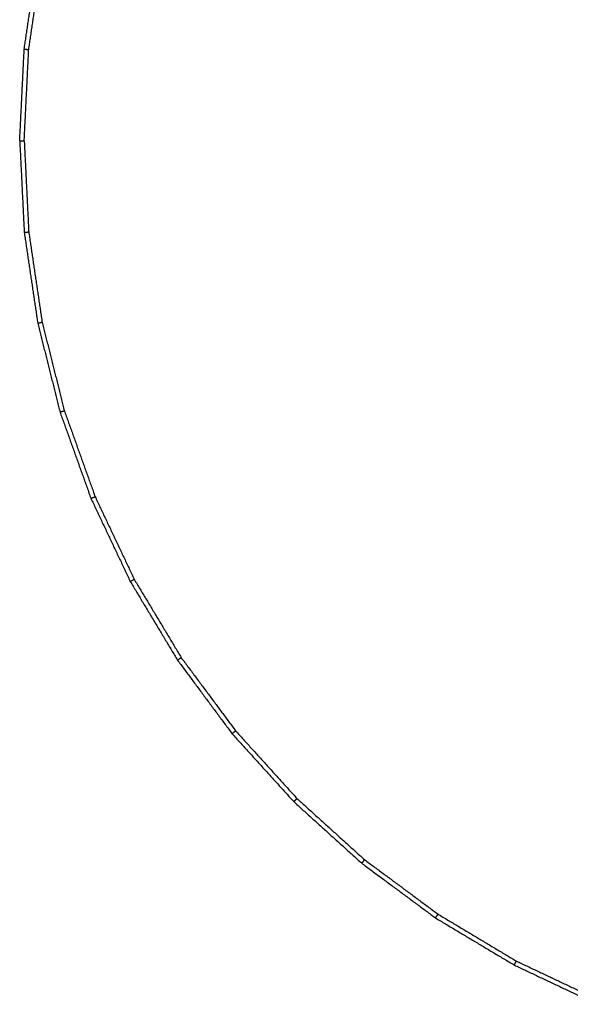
# Model space of a CAD drawing. Header units: millimetres. Extents: x 151 to 203, y 114 to 301.
# Tile 1 of 9: x 151 to 166, y 116 to 143. Entities that reach past the tile are written whole.
import ezdxf

# ---------------------------------------------------------------- set-up
doc = ezdxf.new("R2010")
doc.units = ezdxf.units.MM
doc.header["$MEASUREMENT"] = 0
doc.layers.add('Make2D$visible$lines', color=7, linetype='Continuous', true_color=0x000000)

msp = doc.modelspace()

# ---------------------------------------------------------------- linework, layer by layer
at = {"layer": 'Make2D$visible$lines'}
for points in [[(151.242, 142.371), (151.429, 143.633), (151.617, 144.895)], [(151.367, 142.358), (151.553, 143.614), (151.74, 144.87)], [(151.117, 139.822), (151.18, 141.097), (151.242, 142.371)], [(151.242, 142.371), (151.305, 142.365), (151.367, 142.358)], [(151.242, 139.822), (151.305, 141.09), (151.367, 142.358)], [(151.117, 139.822), (151.18, 138.548), (151.242, 137.274)], [(151.117, 139.822), (151.18, 139.822), (151.242, 139.822)], [(151.242, 139.822), (151.305, 138.554), (151.367, 137.286)], [(151.242, 137.274), (151.305, 137.28), (151.367, 137.286)], [(151.242, 137.274), (151.429, 136.012), (151.617, 134.75)], [(151.367, 137.286), (151.553, 136.03), (151.74, 134.775)], [(151.617, 134.75), (151.678, 134.762), (151.74, 134.775)], [(151.617, 134.75), (151.927, 133.513), (152.237, 132.275)], [(151.74, 134.775), (152.048, 133.543), (152.357, 132.311)], [(152.237, 132.275), (152.297, 132.293), (152.357, 132.311)], [(152.357, 132.311), (152.784, 131.116), (153.212, 129.921)], [(152.237, 132.275), (152.666, 131.074), (153.096, 129.873)], [(153.096, 129.873), (153.154, 129.897), (153.212, 129.921)], [(153.096, 129.873), (153.642, 128.719), (154.187, 127.566)], [(153.212, 129.921), (153.755, 128.773), (154.298, 127.625)], [(154.187, 127.566), (154.243, 127.596), (154.298, 127.625)], [(154.298, 127.625), (154.951, 126.536), (155.603, 125.447)], [(154.187, 127.566), (154.843, 126.472), (155.499, 125.378)], [(155.499, 125.378), (155.551, 125.412), (155.603, 125.447)], [(155.603, 125.447), (156.36, 124.428), (157.116, 123.408)], [(155.499, 125.378), (156.259, 124.353), (157.019, 123.328)], [(157.019, 123.328), (157.067, 123.368), (157.116, 123.408)], [(157.019, 123.328), (157.876, 122.383), (158.732, 121.438)], [(157.116, 123.408), (157.968, 122.467), (158.821, 121.526)], [(158.732, 121.438), (158.777, 121.482), (158.821, 121.526)], [(158.732, 121.438), (159.678, 120.581), (160.623, 119.724)], [(158.821, 121.526), (159.762, 120.674), (160.703, 119.821)], [(160.623, 119.724), (160.663, 119.773), (160.703, 119.821)], [(160.623, 119.724), (161.648, 118.964), (162.672, 118.204)], [(160.703, 119.821), (161.722, 119.065), (162.742, 118.309)], [(162.672, 118.204), (162.707, 118.256), (162.742, 118.309)], [(162.672, 118.204), (163.766, 117.548), (164.861, 116.893)], [(162.742, 118.309), (163.831, 117.656), (164.92, 117.003)], [(164.861, 116.893), (164.89, 116.948), (164.92, 117.003)], [(164.92, 117.003), (166.068, 116.46), (167.215, 115.917)], [(164.861, 116.893), (166.014, 116.347), (167.167, 115.802)]]:
    msp.add_open_spline(points, degree=2, dxfattribs=at)

doc.saveas('drawing.dxf')
